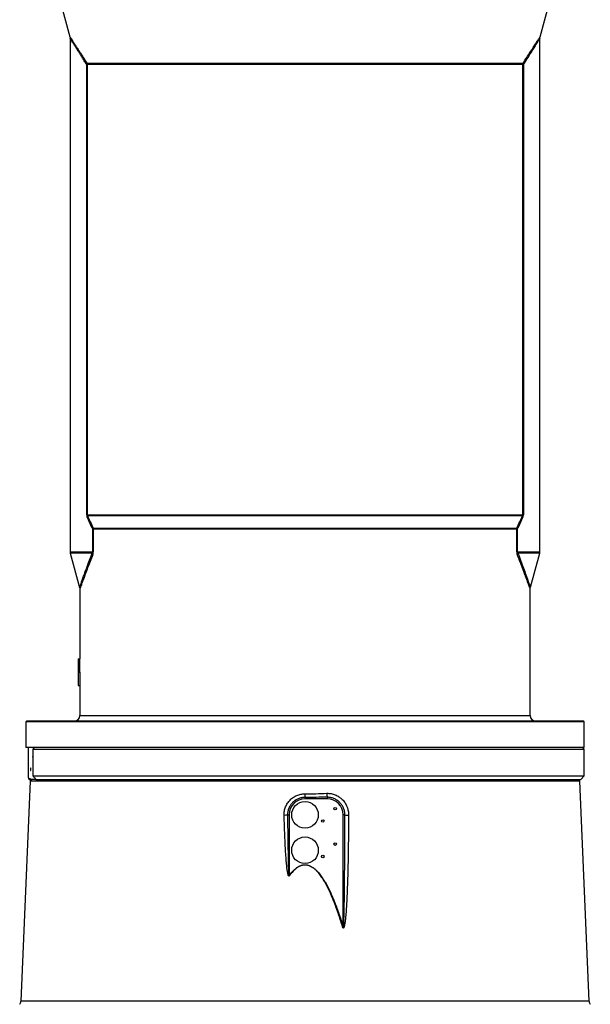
# Model space of a CAD drawing. Header units: millimetres. Extents: x 1367 to 2597, y 319 to 3508.
# Tile 4 of 6: x 1660 to 2304, y 1566 to 2678. Entities that reach past the tile are written whole.
import ezdxf

# ---------------------------------------------------------------- set-up
doc = ezdxf.new("R2010")
doc.units = ezdxf.units.MM

msp = doc.modelspace()

# ---------------------------------------------------------------- linework, layer by layer
at = {"color": 7, "linetype": 'Continuous', "lineweight": 25}
for p, q in [((1666.8, 2843), (1716.6, 2658.1)), ((2247, 2658.1), (2296.8, 2843)), ((1716.8, 2656.5), (1716.8, 2076.8)), ((2246.7, 2656.5), (2246.7, 2656.5)), ((2246.8, 2076.8), (2246.8, 2656.5)), ((2246.9, 2658.1), (2246.9, 2658.1)), ((1735.5, 2118.6), (1735.5, 2626.9)), ((1735.9, 2626.9), (1735.5, 2626.9)), ((1735.7, 2628.5), (2227.8, 2628.5)), ((2227.6, 2626.9), (1735.9, 2626.9)), ((1735.9, 2626.9), (1735.9, 2118.6)), ((2227.6, 2118.6), (2227.6, 2626.9)), ((2228.1, 2626.9), (2227.6, 2626.9)), ((2228.1, 2626.9), (2228.1, 2118.6)), ((1735.9, 2118.6), (1735.5, 2118.6)), ((1735.9, 2118.6), (2227.6, 2118.6)), ((2227.2, 2117.4), (1736.4, 2117.4)), ((2228.1, 2118.6), (2227.6, 2118.6)), ((1742.3, 2102.4), (1743, 2102.4)), ((1742.3, 2076.8), (1742.3, 2102.4)), ((1742.9, 2103.6), (2220.7, 2103.6)), ((2220.6, 2102.4), (1743, 2102.4)), ((1743, 2102.4), (1743, 2076.8)), ((2220.6, 2076.8), (2220.6, 2102.4)), ((2221.2, 2102.4), (2220.6, 2102.4)), ((2221.2, 2102.4), (2221.2, 2076.8)), ((1717, 2075.2), (1727.5, 2036.8)), ((1742.3, 2076.8), (1743, 2076.8)), ((2220.6, 2076.8), (2221.2, 2076.8)), ((2236, 2036.9), (2246.6, 2075.2)), ((1727.8, 2035.3), (1727.8, 1956)), ((2235.8, 1892), (2235.8, 2035.3)), ((1725.8, 1956), (1725.8, 1926)), ((1725.8, 1956), (1725.8, 1956)), ((1725.8, 1956), (1725.8, 1941)), ((1725.8, 1956), (1727.8, 1956)), ((1727.8, 1941), (1727.8, 1956)), ((1725.9, 1941), (1727.9, 1941)), ((1725.8, 1926), (1727.8, 1926)), ((1727.8, 1926), (1727.8, 1892)), ((1667.8, 1886), (1666.8, 1885)), ((1666.8, 1885), (1666.8, 1856)), ((2296.8, 1885), (1666.8, 1885)), ((1667.8, 1886), (2295.8, 1886)), ((2296.8, 1885), (2295.8, 1886)), ((2296.8, 1856), (2296.8, 1885)), ((2296.8, 1856), (1666.8, 1856)), ((1669.8, 1821.6), (1669.8, 1856)), ((1669.8, 1821.6), (1669.8, 1856)), ((1675.5, 1854.9), (1674.6, 1854)), ((1674.6, 1854), (2296.8, 1854)), ((1674.6, 1854), (1674.6, 1824)), ((2296.8, 1854), (2294.8, 1856)), ((2296.8, 1824), (2296.8, 1854)), ((1674.6, 1824), (2296.8, 1824)), ((1674.6, 1824), (1675.5, 1823.1)), ((2292.8, 1820), (2296.8, 1824)), ((1671.7, 1817.9), (1661.4, 1569.5)), ((1669.8, 1821), (1670.8, 1820)), ((1670.8, 1820), (1673.5, 1820)), ((1673.8, 1820), (1671.7, 1817.9)), ((2291.9, 1817.9), (1671.7, 1817.9)), ((1677.9, 1820), (1673.5, 1820)), ((1678, 1820), (1677.9, 1820)), ((1678, 1820), (2292.8, 1820)), ((2291.9, 1817.9), (2289.8, 1820)), ((2302.2, 1569.5), (2291.9, 1817.9)), ((1981.8, 1799.7), (1981.8, 1803.7)), ((1981.8, 1799.7), (1981.8, 1798)), ((2006.8, 1798), (1981.8, 1798)), ((2006.8, 1799.8), (2006.8, 1798)), ((1962.1, 1780), (1963.8, 1780)), ((1963.8, 1780), (1963.8, 1711.3)), ((2026.8, 1780), (2024.8, 1780)), ((2024.8, 1654), (2024.8, 1780)), ((1964.1, 1711.1), (1963.8, 1711.3)), ((2024.1, 1653.8), (2024.8, 1654))]:
    msp.add_line(p, q, dxfattribs=at)
at = {"color": 1, "linetype": 'Continuous', "lineweight": 25}
for p, q in [((1716.8, 2076.8), (1742.3, 2076.8)), ((1741.6, 2075.2), (1717, 2075.2)), ((2221.2, 2076.8), (2246.8, 2076.8)), ((2246.6, 2075.2), (2222, 2075.2)), ((1727.8, 1892), (2235.8, 1892)), ((2302.2, 1569.5), (1661.4, 1569.5))]:
    msp.add_line(p, q, dxfattribs=at)
at = {"color": 7, "linetype": 'Continuous', "lineweight": 25, "flags": 128}
msp.add_lwpolyline([(1672.6, 1831.5), (1672.5, 1832), (1672.5, 1832.5), (1672.4, 1832.8), (1672.3, 1832.9), (1672.2, 1832.8), (1672.1, 1832.5), (1672.1, 1832), (1672, 1831.5), (1672.1, 1830.9), (1672.1, 1830.5), (1672.2, 1830.1), (1672.3, 1830), (1672.4, 1830.1), (1672.5, 1830.5), (1672.5, 1830.9), (1672.6, 1831.5)], dxfattribs=at)
at = {"color": 7, "linetype": 'Continuous', "lineweight": 25}
for centre, radius in [((1981.8, 1780), 15), ((2015.8, 1787), 1.45), ((2001.8, 1773), 1.45), ((1981.8, 1740), 15), ((2015.8, 1747), 1.45), ((2001.8, 1733), 1.45)]:
    msp.add_circle(centre, radius, dxfattribs=at)
for centre, radius, start, end in [((1731.3, 2628.4), 4.42, 340.04, 0.6545), ((1729.7, 2626.9), 6.26, 359.9917, 14.4411), ((2233.9, 2626.9), 6.26, 165.5589, 180.0083), ((2232.3, 2628.4), 4.42, 179.3455, 199.96), ((1732.6, 2117.9), 3.78, 333.391, 352.1434), ((2230.9, 2117.9), 3.78, 187.8566, 206.609), ((1739.1, 2104.5), 3.85, 326.5001, 345.7319), ((1736.6, 2102.4), 6.37, 359.9953, 10.6422), ((2227, 2102.4), 6.37, 169.3578, 180.0047), ((2224.4, 2104.5), 3.85, 194.2681, 213.4999), ((1722.8, 2076.8), 6, 180, 195.3763), ((1737.6, 2072.2), 4.99, 16.1279, 36.6224), ((2226, 2072.2), 4.99, 143.3776, 163.8721), ((2240.8, 2076.8), 6, 344.6237, 0), ((1721.8, 1892), 6, 270, 0), ((2241.8, 1892), 6, 180, 270), ((1679.4, 1845.5), 4.97, 164.1535, 195.8465), ((2036.6, 1804.7), 30.2, 180.8997, 189.3334), ((1981.8, 1780), 18, 90, 180), ((2006.8, 1780), 18, 0, 90), ((1956.6, 1846.7), 66.9, 271.4398, 274.7322), ((2030.3, 1809.5), 29.8, 263.1322, 271.2051), ((1656.4, 1569.7), 5, 315, 357.6264), ((2307.2, 1569.7), 5, 182.3736, 225)]:
    msp.add_arc(centre, radius, start, end, dxfattribs=at)
for centre, major_axis, ratio, start_param, end_param in [((1981.8, 1926), (0, 549), 0.466308, 1.543449, 1.570796), ((1981.8, 1941), (256, 0), 0.0033, 3.114245, 3.12792), ((1981.8, 1926), (0, 544.7), 0.466308, 1.543234, 1.570796)]:
    msp.add_ellipse(centre, major_axis=major_axis, ratio=ratio, start_param=start_param, end_param=end_param, dxfattribs=at)
for points, knots in [([(1716.6, 2658.1), (1716.6, 2658.1), (1716.7, 2657.7), (1716.8, 2657.2), (1716.8, 2656.7), (1716.8, 2656.5)], [0, 0, 0, 0, 0.029655, 0.677987, 1, 1, 1, 1]), ([(2246.8, 2656.5), (2246.8, 2656.8), (2246.8, 2657.3), (2246.9, 2657.8), (2246.9, 2658.1), (2246.9, 2658.1)], [0, 0, 0, 0, 0.495207, 0.990993, 1, 1, 1, 1]), ([(1735.5, 2118.6), (1735.5, 2118.4), (1735.5, 2118.1), (1735.5, 2117.7), (1735.6, 2117.5), (1735.7, 2117.1), (1735.7, 2116.9), (1735.9, 2116.6), (1735.9, 2116.4), (1736, 2116.2)], [0, 0, 0, 0, 0.25, 0.25, 0.5, 0.5, 0.75, 0.75, 1, 1, 1, 1]), ([(1736.4, 2117.4), (1736.3, 2117.5), (1736.2, 2117.7), (1736.1, 2118), (1736, 2118.1), (1736, 2118.3), (1735.9, 2118.4), (1735.9, 2118.6)], [0, 0, 0, 0, 0.5, 0.5, 0.75, 0.75, 1, 1, 1, 1]), ([(2227.6, 2118.6), (2227.6, 2118.5), (2227.6, 2118.4), (2227.6, 2118.3), (2227.6, 2118.2), (2227.5, 2118.1), (2227.5, 2118), (2227.4, 2117.7), (2227.3, 2117.5), (2227.2, 2117.4)], [0, 0, 0, 0, 0.125, 0.125, 0.25, 0.25, 0.5, 0.5, 1, 1, 1, 1]), ([(2227.6, 2116.2), (2227.7, 2116.5), (2227.8, 2116.9), (2228, 2117.5), (2228, 2117.7), (2228.1, 2118.1), (2228.1, 2118.4), (2228.1, 2118.6)], [0, 0, 0, 0, 0.5, 0.5, 0.75, 0.75, 1, 1, 1, 1]), ([(1742.3, 2076.8), (1742.3, 2076.7), (1742.3, 2076.6), (1742.3, 2076.4), (1742.3, 2076.3), (1742.2, 2076.1), (1742.1, 2075.9), (1742, 2075.7), (1741.9, 2075.6), (1741.7, 2075.4), (1741.7, 2075.3), (1741.6, 2075.2)], [0, 0, 0, 0, 0.125, 0.125, 0.25, 0.25, 0.5, 0.5, 0.75, 0.75, 1, 1, 1, 1]), ([(1742.4, 2073.6), (1742.4, 2073.8), (1742.5, 2074), (1742.7, 2074.5), (1742.7, 2074.7), (1742.8, 2075.3), (1742.9, 2075.6), (1742.9, 2076), (1743, 2076.2), (1743, 2076.5), (1743, 2076.6), (1743, 2076.8)], [0, 0, 0, 0, 0.25, 0.25, 0.5, 0.5, 0.75, 0.75, 0.875, 0.875, 1, 1, 1, 1]), ([(2220.6, 2076.8), (2220.6, 2076.5), (2220.6, 2076.2), (2220.7, 2075.6), (2220.7, 2075.3), (2220.8, 2074.7), (2220.9, 2074.5), (2221.1, 2074), (2221.1, 2073.8), (2221.2, 2073.6)], [0, 0, 0, 0, 0.25, 0.25, 0.5, 0.5, 0.75, 0.75, 1, 1, 1, 1]), ([(2222, 2075.2), (2221.9, 2075.3), (2221.8, 2075.4), (2221.7, 2075.6), (2221.6, 2075.7), (2221.4, 2075.9), (2221.4, 2076.1), (2221.3, 2076.3), (2221.3, 2076.4), (2221.2, 2076.6), (2221.2, 2076.7), (2221.2, 2076.8)], [0, 0, 0, 0, 0.25, 0.25, 0.5, 0.5, 0.75, 0.75, 0.875, 0.875, 1, 1, 1, 1]), ([(1727.6, 2036.8), (1727.6, 2036.8), (1727.7, 2036.4), (1727.8, 2035.9), (1727.8, 2035.4), (1727.8, 2035.3)], [0, 0, 0, 0, 0.131753, 0.681578, 1, 1, 1, 1]), ([(2235.8, 2035.3), (2235.8, 2035.3), (2235.8, 2035.7), (2235.8, 2036.3), (2236, 2036.7), (2236, 2036.9)], [0, 0, 0, 0, 0.123503, 0.714203, 1, 1, 1, 1]), ([(1675.5, 1823.1), (1675.8, 1822.8), (1676.1, 1822.4), (1676.7, 1821.8), (1677, 1821.5), (1677.5, 1820.9), (1677.7, 1820.6), (1677.9, 1820.3), (1677.9, 1820.2), (1678, 1820.1), (1678, 1820), (1678, 1820)], [0, 0, 0, 0, 0.25, 0.25, 0.5, 0.5, 0.75, 0.75, 0.875, 0.875, 1, 1, 1, 1]), ([(1669.8, 1821.6), (1669.8, 1821.2), (1669.8, 1820.8), (1669.8, 1821), (1669.8, 1821)], [0, 0, 0, 0, 0.998105, 1, 1, 1, 1]), ([(1958.3, 1779.8), (1958.2, 1780.6), (1958.3, 1781.3), (1958.4, 1782.9), (1958.5, 1783.7), (1958.7, 1785.2), (1958.9, 1786), (1959.3, 1787.5), (1959.6, 1788.2), (1960.5, 1790.4), (1961.2, 1791.8), (1962.5, 1793.7), (1962.9, 1794.4), (1963.9, 1795.6), (1964.4, 1796.2), (1965.5, 1797.3), (1966.1, 1797.8), (1967.3, 1798.8), (1967.9, 1799.3), (1969.9, 1800.6), (1971.2, 1801.3), (1973.4, 1802.2), (1974.1, 1802.5), (1975.6, 1802.9), (1976.4, 1803.1), (1978.7, 1803.6), (1980.2, 1803.7), (1981.8, 1803.7)], [0, 0, 0, 0, 0.0625, 0.0625, 0.125, 0.125, 0.1875, 0.1875, 0.25, 0.25, 0.375, 0.375, 0.4375, 0.4375, 0.5, 0.5, 0.5625, 0.5625, 0.625, 0.625, 0.75, 0.75, 0.8125, 0.8125, 0.875, 0.875, 1, 1, 1, 1]), ([(1981.8, 1803.7), (1985.9, 1803.7), (1990, 1803.8), (1998.2, 1804), (2002.3, 1804.1), (2006.4, 1804.3)], [0, 0, 0, 0, 0.5, 0.5, 1, 1, 1, 1]), ([(2006.4, 1804.3), (2007.2, 1804.3), (2008, 1804.3), (2009.6, 1804.2), (2010.4, 1804.1), (2012, 1803.8), (2012.8, 1803.6), (2014.3, 1803.2), (2015.1, 1802.9), (2017.4, 1802), (2018.8, 1801.2), (2020.4, 1800.1), (2020.8, 1799.9), (2021.4, 1799.4), (2021.8, 1799.2), (2022.7, 1798.4), (2023.3, 1797.9), (2024.4, 1796.7), (2025, 1796.1), (2026, 1794.8), (2026.5, 1794.2), (2027.8, 1792.2), (2028.5, 1790.7), (2029.3, 1788.9), (2029.4, 1788.5), (2029.7, 1787.7), (2029.8, 1787.3), (2030.2, 1786.2), (2030.4, 1785.4), (2030.8, 1783), (2031, 1781.4), (2031, 1779.8)], [0, 0, 0, 0, 0.0625, 0.0625, 0.125, 0.125, 0.1875, 0.1875, 0.25, 0.25, 0.375, 0.375, 0.40625, 0.40625, 0.4375, 0.4375, 0.5, 0.5, 0.5625, 0.5625, 0.625, 0.625, 0.75, 0.75, 0.78125, 0.78125, 0.8125, 0.8125, 0.875, 0.875, 1, 1, 1, 1]), ([(1981.8, 1799.7), (1980.5, 1799.7), (1979.2, 1799.6), (1977.3, 1799.2), (1976.7, 1799), (1975.4, 1798.7), (1974.8, 1798.4), (1973, 1797.7), (1971.9, 1797.1), (1970.3, 1796), (1969.8, 1795.6), (1968.8, 1794.8), (1968.3, 1794.4), (1967.4, 1793.5), (1966.9, 1793), (1966.1, 1792), (1965.7, 1791.5), (1964.7, 1789.9), (1964.1, 1788.7), (1963.3, 1786.9), (1963.1, 1786.3), (1962.7, 1785.1), (1962.6, 1784.5), (1962.3, 1783.2), (1962.2, 1782.6), (1962.1, 1781.3), (1962.1, 1780.6), (1962.1, 1780)], [0, 0, 0, 0, 0.125, 0.125, 0.1875, 0.1875, 0.25, 0.25, 0.375, 0.375, 0.4375, 0.4375, 0.5, 0.5, 0.5625, 0.5625, 0.625, 0.625, 0.75, 0.75, 0.8125, 0.8125, 0.875, 0.875, 0.9375, 0.9375, 1, 1, 1, 1]), ([(2006.8, 1799.8), (2002.6, 1799.8), (1998.5, 1799.8), (1990.1, 1799.7), (1986, 1799.7), (1981.8, 1799.7)], [0, 0, 0, 0, 0.5, 0.5, 1, 1, 1, 1]), ([(2026.8, 1780), (2026.8, 1781.3), (2026.7, 1782.6), (2026.3, 1784.5), (2026.1, 1785.1), (2025.7, 1786.4), (2025.5, 1787), (2024.8, 1788.8), (2024.2, 1790), (2023.1, 1791.6), (2022.7, 1792.1), (2021.8, 1793.1), (2021.4, 1793.6), (2020.5, 1794.5), (2020, 1795), (2019, 1795.8), (2018.4, 1796.2), (2016.8, 1797.3), (2015.7, 1797.9), (2013.2, 1798.9), (2012, 1799.2), (2010.1, 1799.6), (2009.4, 1799.7), (2008.1, 1799.8), (2007.4, 1799.8), (2006.8, 1799.8)], [0, 0, 0, 0, 0.125, 0.125, 0.1875, 0.1875, 0.25, 0.25, 0.375, 0.375, 0.4375, 0.4375, 0.5, 0.5, 0.5625, 0.5625, 0.625, 0.625, 0.75, 0.75, 0.875, 0.875, 0.9375, 0.9375, 1, 1, 1, 1]), ([(1964.1, 1711.1), (1964, 1711.1), (1964, 1711), (1963.8, 1710.9), (1963.8, 1710.9), (1963.7, 1710.9), (1963.7, 1710.9), (1963.6, 1710.9), (1963.5, 1710.9), (1963.5, 1710.9), (1963.4, 1711), (1963.3, 1711.1), (1963.3, 1711.1), (1963.1, 1711.4), (1963, 1711.5), (1962.9, 1711.9), (1962.8, 1712), (1962.7, 1712.6), (1962.6, 1712.9), (1962.4, 1713.6), (1962.3, 1714), (1962.1, 1715.1), (1962, 1715.8), (1961.8, 1717.2), (1961.7, 1717.9), (1961.4, 1720.1), (1961.3, 1721.6), (1961, 1724.5), (1960.8, 1725.9), (1960.5, 1730.3), (1960.3, 1733.2), (1959.9, 1739), (1959.7, 1741.9), (1959.3, 1750.6), (1959, 1756.5), (1958.6, 1768.1), (1958.4, 1773.9), (1958.3, 1779.8)], [0, 0, 0, 0, 0.003906, 0.003906, 0.005859, 0.005859, 0.007812, 0.007812, 0.009766, 0.009766, 0.011719, 0.011719, 0.015625, 0.015625, 0.023438, 0.023438, 0.03125, 0.03125, 0.046875, 0.046875, 0.0625, 0.0625, 0.09375, 0.09375, 0.125, 0.125, 0.1875, 0.1875, 0.25, 0.25, 0.375, 0.375, 0.5, 0.5, 0.75, 0.75, 1, 1, 1, 1]), ([(1962.1, 1780), (1962.2, 1768.4), (1962.3, 1756.9), (1962.6, 1739.6), (1962.7, 1733.8), (1962.9, 1725.2), (1962.9, 1722.3), (1963.1, 1717.9), (1963.2, 1716.5), (1963.3, 1714.3), (1963.3, 1713.6), (1963.4, 1712.5), (1963.4, 1712.2), (1963.5, 1711.6), (1963.5, 1711.5), (1963.6, 1711.2), (1963.6, 1711.2), (1963.6, 1711.1), (1963.6, 1711.1), (1963.6, 1711.1), (1963.7, 1711.1), (1963.7, 1711.1), (1963.7, 1711.1), (1963.7, 1711.1), (1963.7, 1711.1), (1963.7, 1711.2), (1963.7, 1711.2), (1963.8, 1711.3), (1963.8, 1711.3), (1963.8, 1711.3)], [0, 0, 0, 0, 0.5, 0.5, 0.75, 0.75, 0.875, 0.875, 0.9375, 0.9375, 0.96875, 0.96875, 0.984375, 0.984375, 0.992188, 0.992188, 0.994141, 0.994141, 0.995117, 0.995117, 0.995605, 0.995605, 0.996094, 0.996094, 0.99707, 0.99707, 0.998047, 0.998047, 1, 1, 1, 1]), ([(2031, 1779.8), (2030.9, 1768.9), (2030.8, 1758.1), (2030.5, 1736.5), (2030.3, 1725.6), (2029.9, 1709.4), (2029.7, 1704), (2029.3, 1693.2), (2029.1, 1687.7), (2028.7, 1679.6), (2028.5, 1676.9), (2028.2, 1671.5), (2028, 1668.8), (2027.6, 1664.8), (2027.5, 1663.4), (2027.2, 1660.8), (2027, 1659.4), (2026.7, 1657.4), (2026.6, 1656.7), (2026.4, 1655.4), (2026.2, 1654.7), (2026, 1653.8), (2025.9, 1653.4), (2025.7, 1653), (2025.6, 1652.8), (2025.5, 1652.6), (2025.5, 1652.5), (2025.4, 1652.4), (2025.3, 1652.3), (2025.2, 1652.3), (2025.1, 1652.2), (2025.1, 1652.2), (2025, 1652.2), (2024.9, 1652.3), (2024.8, 1652.3), (2024.7, 1652.4), (2024.7, 1652.5), (2024.6, 1652.7), (2024.5, 1652.7), (2024.4, 1653), (2024.3, 1653.1), (2024.2, 1653.4), (2024.2, 1653.6), (2024.1, 1653.8)], [0, 0, 0, 0, 0.25, 0.25, 0.5, 0.5, 0.625, 0.625, 0.75, 0.75, 0.8125, 0.8125, 0.875, 0.875, 0.90625, 0.90625, 0.9375, 0.9375, 0.953125, 0.953125, 0.96875, 0.96875, 0.976562, 0.976562, 0.980469, 0.980469, 0.982422, 0.982422, 0.984375, 0.984375, 0.985352, 0.985352, 0.986328, 0.986328, 0.988281, 0.988281, 0.990234, 0.990234, 0.992187, 0.992187, 0.996094, 0.996094, 1, 1, 1, 1]), ([(2024.8, 1654), (2024.8, 1653.6), (2024.8, 1653.3), (2024.9, 1652.9), (2024.9, 1652.8), (2024.9, 1652.7), (2025, 1652.7), (2025, 1652.6), (2025, 1652.5), (2025, 1652.5), (2025, 1652.5), (2025.1, 1652.4), (2025.1, 1652.4), (2025.1, 1652.4), (2025.1, 1652.5), (2025.1, 1652.5), (2025.1, 1652.5), (2025.2, 1652.7), (2025.2, 1652.7), (2025.2, 1653), (2025.2, 1653.2), (2025.3, 1653.5), (2025.3, 1654), (2025.4, 1654.5), (2025.5, 1656.2), (2025.5, 1657.5), (2025.7, 1661.6), (2025.8, 1664.2), (2026, 1672.3), (2026.1, 1677.7), (2026.3, 1693.8), (2026.4, 1704.6), (2026.6, 1726.1), (2026.7, 1736.9), (2026.7, 1758.4), (2026.8, 1769.2), (2026.8, 1780)], [0, 0, 0, 0, 0.007813, 0.007813, 0.009766, 0.009766, 0.010742, 0.010742, 0.011719, 0.011719, 0.012207, 0.012207, 0.012451, 0.012451, 0.012695, 0.012695, 0.013672, 0.013672, 0.015625, 0.015625, 0.019531, 0.019531, 0.023438, 0.03125, 0.03125, 0.0625, 0.0625, 0.125, 0.125, 0.25, 0.25, 0.5, 0.5, 0.75, 0.75, 1, 1, 1, 1]), ([(1963.8, 1711.3), (1965.1, 1713.2), (1966.6, 1714.9), (1968.5, 1716.9), (1968.9, 1717.3), (1969.7, 1718.1), (1970.2, 1718.5), (1971.5, 1719.6), (1972.4, 1720.3), (1973.8, 1721.2), (1974.3, 1721.5), (1975.3, 1722), (1975.8, 1722.2), (1976.8, 1722.7), (1977.3, 1722.9), (1978.4, 1723.2), (1979, 1723.3), (1980.7, 1723.6), (1981.8, 1723.6), (1983.5, 1723.5), (1984, 1723.4), (1985.2, 1723.2), (1985.7, 1723), (1987.3, 1722.5), (1988.3, 1722), (1989.8, 1721.2), (1990.3, 1720.9), (1991.2, 1720.2), (1991.7, 1719.9), (1993, 1718.9), (1993.8, 1718.1), (1995.5, 1716.5), (1996.2, 1715.7), (1998.4, 1713.2), (1999.8, 1711.4), (2001.7, 1708.6), (2002.3, 1707.7), (2003.5, 1705.8), (2004.1, 1704.8), (2005.8, 1701.9), (2006.8, 1699.9), (2008.9, 1695.9), (2009.8, 1693.9), (2012.7, 1687.8), (2014.4, 1683.6), (2017.6, 1675.3), (2019.2, 1671), (2022.1, 1662.5), (2023.5, 1658.3), (2024.8, 1654)], [0, 0, 0, 0, 0.0625, 0.0625, 0.078125, 0.078125, 0.09375, 0.09375, 0.125, 0.125, 0.140625, 0.140625, 0.15625, 0.15625, 0.171875, 0.171875, 0.1875, 0.1875, 0.21875, 0.21875, 0.234375, 0.234375, 0.25, 0.25, 0.28125, 0.28125, 0.296875, 0.296875, 0.3125, 0.3125, 0.34375, 0.34375, 0.375, 0.375, 0.4375, 0.4375, 0.46875, 0.46875, 0.5, 0.5, 0.5625, 0.5625, 0.625, 0.625, 0.75, 0.75, 0.875, 0.875, 1, 1, 1, 1]), ([(2024.1, 1653.8), (2022.8, 1658), (2021.5, 1662.3), (2018.6, 1670.8), (2017.1, 1675), (2013.9, 1683.3), (2012.2, 1687.4), (2009.5, 1693.5), (2008.5, 1695.6), (2006.5, 1699.6), (2005.5, 1701.5), (2003.8, 1704.5), (2003.3, 1705.4), (2002.1, 1707.3), (2001.5, 1708.3), (1999.6, 1711), (1998.3, 1712.8), (1996.1, 1715.4), (1995.4, 1716.2), (1994.2, 1717.4), (1993.8, 1717.8), (1992.9, 1718.5), (1992.5, 1718.9), (1991.6, 1719.6), (1991.2, 1719.9), (1990.3, 1720.6), (1989.8, 1720.9), (1988.3, 1721.7), (1987.3, 1722.2), (1985.8, 1722.8), (1985.2, 1722.9), (1984.1, 1723.2), (1983.6, 1723.3), (1981.9, 1723.4), (1980.8, 1723.4), (1979.4, 1723.2), (1979.1, 1723.1), (1978.6, 1723), (1978.3, 1722.9), (1977.5, 1722.7), (1976.9, 1722.5), (1975.9, 1722), (1975.4, 1721.8), (1974.4, 1721.3), (1973.9, 1721), (1972.5, 1720.1), (1971.6, 1719.4), (1970.4, 1718.3), (1969.9, 1717.9), (1969.1, 1717.1), (1968.7, 1716.7), (1966.8, 1714.7), (1965.4, 1713), (1964.1, 1711.1)], [0, 0, 0, 0, 0.125, 0.125, 0.25, 0.25, 0.375, 0.375, 0.4375, 0.4375, 0.5, 0.5, 0.53125, 0.53125, 0.5625, 0.5625, 0.625, 0.625, 0.65625, 0.65625, 0.671875, 0.671875, 0.6875, 0.6875, 0.703125, 0.703125, 0.71875, 0.71875, 0.75, 0.75, 0.765625, 0.765625, 0.78125, 0.78125, 0.8125, 0.8125, 0.820313, 0.820313, 0.828125, 0.828125, 0.84375, 0.84375, 0.859375, 0.859375, 0.875, 0.875, 0.90625, 0.90625, 0.921875, 0.921875, 0.9375, 0.9375, 1, 1, 1, 1])]:
    msp.add_open_spline(points, degree=3, knots=knots, dxfattribs=at)
at = {"color": 1, "linetype": 'Continuous', "lineweight": 25}
for points, knots in [([(1716.6, 2658.1), (1716.6, 2658.1), (1716.6, 2658.2), (1717.1, 2657.4), (1718, 2656), (1719.4, 2653.9), (1721.2, 2651.2), (1723.3, 2647.9), (1725.6, 2644.3), (1728, 2640.6), (1730.4, 2636.8), (1733, 2632.8), (1734.8, 2629.9), (1735.7, 2628.5)], [0, 0, 0, 0, 0.054267, 0.156996, 0.259736, 0.358639, 0.457557, 0.559359, 0.661177, 0.745394, 0.829618, 0.914806, 1, 1, 1, 1]), ([(1735.5, 2626.9), (1734.6, 2628.4), (1732.8, 2631.2), (1730.3, 2635.2), (1728, 2639), (1725.6, 2642.7), (1723.4, 2646.2), (1721.3, 2649.5), (1719.6, 2652.2), (1718.2, 2654.4), (1717.3, 2655.8), (1716.8, 2656.6), (1716.8, 2656.5), (1716.8, 2656.5)], [0, 0, 0, 0, 0.084449, 0.168894, 0.254241, 0.339582, 0.438552, 0.537506, 0.639182, 0.740841, 0.839341, 0.937831, 1, 1, 1, 1]), ([(2227.8, 2628.5), (2229.2, 2630.7), (2232, 2635), (2235.7, 2640.9), (2239.2, 2646.2), (2241.7, 2650.2), (2243.6, 2653), (2244.9, 2654.9), (2245.9, 2656.5), (2246.6, 2657.6), (2247, 2658.2), (2246.9, 2658.1), (2246.9, 2658.1)], [0, 0, 0, 0, 0.13013, 0.260232, 0.394242, 0.528207, 0.610769, 0.693324, 0.777747, 0.862163, 0.961517, 1, 1, 1, 1]), ([(2246.7, 2656.5), (2246.7, 2656.6), (2246.8, 2656.6), (2246.4, 2656), (2245.7, 2654.9), (2244.7, 2653.4), (2243.5, 2651.5), (2241.7, 2648.7), (2239.2, 2644.8), (2236, 2639.5), (2232.3, 2633.6), (2229.5, 2629.2), (2228.1, 2626.9)], [0, 0, 0, 0, 0.03455, 0.137683, 0.220042, 0.302407, 0.386743, 0.471087, 0.601097, 0.731149, 0.865558, 1, 1, 1, 1]), ([(1727.6, 2036.9), (1727.6, 2036.8), (1727.6, 2036.8), (1727.8, 2037.4), (1728.3, 2038.9), (1729.2, 2041.4), (1730.4, 2044.8), (1732, 2049.2), (1733.9, 2054.4), (1736.1, 2060.5), (1738.6, 2067.4), (1740.6, 2072.6), (1741.6, 2075.2)], [0, 0, 0, 0, 0.0355264, 0.1236111, 0.215135, 0.3066776, 0.4150796, 0.5235195, 0.6350846, 0.7466769, 0.8730971, 1, 1, 1, 1]), ([(1742.4, 2073.6), (1741.4, 2071), (1739.3, 2065.8), (1736.7, 2059), (1734.4, 2053), (1732.5, 2047.8), (1730.8, 2043.3), (1729.5, 2039.9), (1728.6, 2037.4), (1728.1, 2035.9), (1727.8, 2035.2), (1727.8, 2035.3), (1727.8, 2035.3)], [0, 0, 0, 0, 0.1258889, 0.2522197, 0.360803, 0.4693623, 0.5806689, 0.6919354, 0.7804344, 0.868918, 0.9606543, 1, 1, 1, 1]), ([(2235.7, 2035.3), (2235.8, 2035.3), (2235.8, 2035.2), (2235.5, 2035.9), (2235.1, 2037.1), (2234.4, 2039), (2233.3, 2041.9), (2232, 2045.4), (2230.4, 2049.6), (2228.5, 2054.7), (2226.3, 2060.5), (2223.9, 2066.8), (2222.1, 2071.3), (2221.2, 2073.6)], [0, 0, 0, 0, 0.052384, 0.123523, 0.195086, 0.286171, 0.377276, 0.470915, 0.564573, 0.672603, 0.780654, 0.890321, 1, 1, 1, 1]), ([(2222, 2075.2), (2223.1, 2072.2), (2225.4, 2066.3), (2228.3, 2058.2), (2230.7, 2051.8), (2232.4, 2047), (2233.6, 2043.5), (2234.6, 2040.7), (2235.3, 2038.7), (2235.8, 2037.5), (2236, 2036.8), (2236, 2036.9), (2236, 2036.9)], [0, 0, 0, 0, 0.145546, 0.291228, 0.436585, 0.528708, 0.621119, 0.71342, 0.805393, 0.876441, 0.947485, 1, 1, 1, 1])]:
    msp.add_open_spline(points, degree=3, knots=knots, dxfattribs=at)
at = {"color": 7, "linetype": 'Continuous', "lineweight": 25}
for points in [[(1742.3, 2102.4), (1740.2, 2107.1), (1738.1, 2111.8), (1736, 2116.2)], [(1736.4, 2117.4), (1738.5, 2112.9), (1740.7, 2108.3), (1742.9, 2103.6)], [(2220.7, 2103.6), (2222.9, 2108.3), (2225.1, 2112.9), (2227.2, 2117.4)], [(2227.6, 2116.2), (2225.5, 2111.8), (2223.4, 2107.1), (2221.2, 2102.4)], [(1676.6, 1856), (1676.2, 1855.6), (1675.9, 1855.2), (1675.5, 1854.9)], [(1673.5, 1820), (1672.3, 1820.3), (1671.1, 1820.8), (1669.8, 1821.6)], [(1669.8, 1821.6), (1669.8, 1821.6), (1669.8, 1821.6), (1669.8, 1821.6)]]:
    msp.add_open_spline(points, degree=3, dxfattribs=at)

doc.saveas('drawing.dxf')
